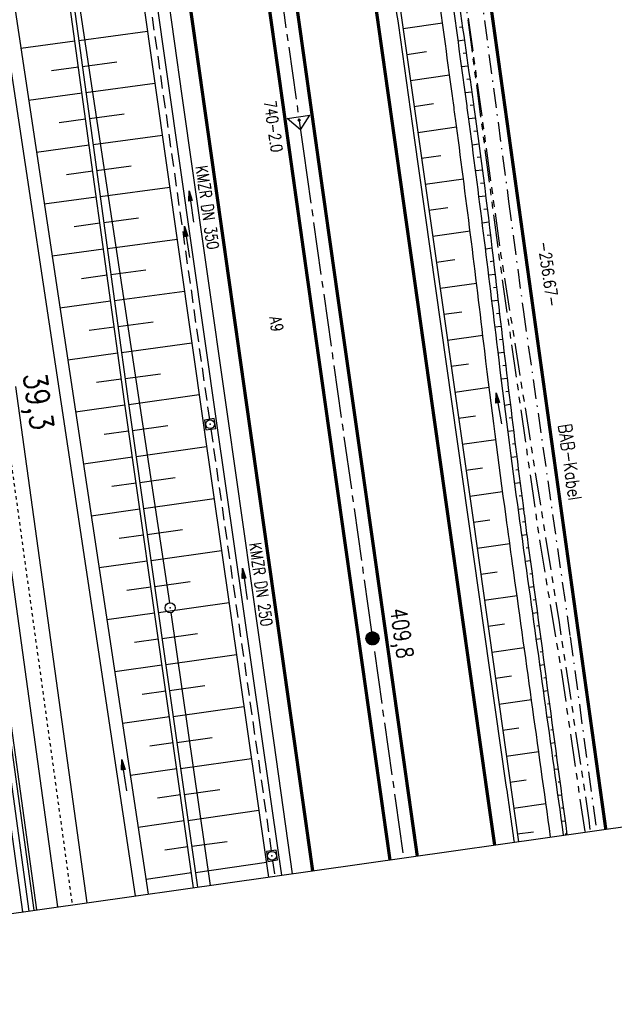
# Model space of a CAD drawing. Extents: x 446388 to 447135, y 445359 to 446567.
# Tile 9 of 80: x 446646 to 446737, y 445359 to 445509. Entities that reach past the tile are written whole.
import ezdxf
from ezdxf.enums import TextEntityAlignment as Align

# ---------------------------------------------------------------- set-up
doc = ezdxf.new("R2010")
doc.units = 0
doc.header["$LTSCALE"] = 2
doc.header["$MEASUREMENT"] = 0
for name, pattern in [('ACAD_ISO10W100W', [0.5, 0.25, -0.25]), ('ACHSE', [5.5, 4, -0.5, 0.5, -0.5]), ('AUSGEZOGEN', [0]), ('BAB-FM2', [2.6, 1.5, -0.5, 0.1, -0.5]), ('GESTRICH-X2', [1.5, 1, -0.5]), ('PHANTOMX2', [5, 2.5, -0.5, 0.5, -0.5, 0.5, -0.5])]:
    doc.linetypes.add(name, pattern=pattern)
doc.layers.get('0').update_dxf_attribs({"linetype": 'AUSGEZOGEN'})
for name, color, linetype in [('203-ABSTAND', 8, 'AUSGEZOGEN'), ('203-GRENZL-BAB', 7, 'AUSGEZOGEN'), ('203-GRENZP-BAB', 7, 'AUSGEZOGEN'), ('ACHSETOP', 250, 'ACHSE'), ('BAB_FM', 5, 'BAB-FM2'), ('BOESCHG', 250, 'AUSGEZOGEN'), ('DB-Bahnachse', 7, 'CONTINUOUS'), ('DB-Böschungen', 15, 'CONTINUOUS'), ('DB-Gleisachse', 7, 'CONTINUOUS'), ('DB-Kabelanlagen', 15, 'CONTINUOUS'), ('DB-LS-Wände', 15, 'CONTINUOUS'), ('FBRTOP', 250, 'AUSGEZOGEN'), ('HEKT_B', 250, 'CONTINUOUS'), ('KANAL', 7, 'GESTRICH-X2'), ('Lichtwellenleiter COLT', 46, 'PHANTOMX2'), ('Lichtwellenleiter GLH', 46, 'PHANTOMX2'), ('MULDE', 250, 'AUSGEZOGEN'), ('Netzknoten_PKT', 7, 'CONTINUOUS'), ('Netzknoten_PKT-NR', 7, 'CONTINUOUS'), ('Netzknoten_SIGNATUR', 7, 'CONTINUOUS'), ('PFEIL', 7, 'CONTINUOUS'), ('PFEILTOP', 200, 'AUSGEZOGEN'), ('Planeinteilung', 250, 'CONTINUOUS'), ('SCHRIFT', 7, 'AUSGEZOGEN'), ('SCHSYMBOL', 200, 'AUSGEZOGEN'), ('TEXTO', 4, 'CONTINUOUS')]:
    doc.layers.add(name, color=color, linetype=linetype)
doc.styles.add('ROMANS', font='romans.shx', dxfattribs={"width": 0.8})

# ---------------------------------------------------------------- blocks, each defined once
blk = doc.blocks.new('*X15')
at = {"color": 0}
for p, q in [((212.23, 257.39), (213.24, 258.4)), ((212.24, 257.33), (213.31, 258.4)), ((212.24, 257.47), (213.17, 258.4)), ((212.24, 257.26), (213.37, 258.39)), ((212.24, 257.55), (213.09, 258.39)), ((212.25, 257.2), (213.43, 258.38)), ((212.26, 257.63), (213, 258.37)), ((212.27, 257.14), (213.49, 258.37)), ((212.28, 257.09), (213.55, 258.35)), ((212.29, 257.73), (212.9, 258.35)), ((212.3, 257.04), (213.6, 258.33)), ((212.32, 256.99), (213.65, 258.31)), ((212.34, 257.86), (212.78, 258.29)), ((212.35, 256.94), (213.69, 258.29)), ((212.37, 256.9), (213.74, 258.26)), ((212.4, 256.85), (213.78, 258.24)), ((212.43, 256.81), (213.83, 258.21)), ((212.46, 256.77), (213.86, 258.18)), ((212.49, 256.73), (213.9, 258.14)), ((212.53, 256.7), (213.94, 258.11)), ((212.56, 256.66), (213.97, 258.07)), ((212.6, 256.63), (214.01, 258.03)), ((212.64, 256.6), (214.04, 257.99)), ((212.68, 256.57), (214.07, 257.95)), ((212.73, 256.54), (214.09, 257.91)), ((212.77, 256.52), (214.12, 257.86)), ((212.82, 256.49), (214.14, 257.82)), ((212.87, 256.47), (214.16, 257.77)), ((212.92, 256.45), (214.18, 257.72)), ((212.97, 256.44), (214.2, 257.66)), ((213.03, 256.42), (214.21, 257.6)), ((213.09, 256.41), (214.22, 257.54)), ((213.16, 256.41), (214.23, 257.48)), ((213.22, 256.4), (214.23, 257.41)), ((213.3, 256.41), (214.23, 257.34)), ((213.38, 256.41), (214.22, 257.26)), ((213.46, 256.43), (214.2, 257.17)), ((213.56, 256.46), (214.18, 257.07)), ((213.69, 256.51), (214.12, 256.95))]:
    blk.add_line(p, q, dxfattribs=at)
blk = doc.blocks.new('SRMAST2')
at = {"color": 0}
blk.add_circle((0, 0), 0.999, dxfattribs=at)
blk.add_point((0, 0), dxfattribs=at)
blk.add_blockref('*X15', (-213.23, -257.4))
blk = doc.blocks.new('20')
blk.add_lwpolyline([(-0.75, -0.75), (0.75, -0.75), (0.75, 0.75), (-0.75, 0.75)], close=True)
blk.add_circle((0, 0), 0.676)
blk.add_point((0, 0))
blk = doc.blocks.new('PFEIL2')
at = {"color": 0}
for p, q in [((0.88, 0), (-2.4, -0.01)), ((0.88, -0.27), (0.88, 0.28)), ((0.88, 0.28), (2.43, 0.01)), ((0.91, 0.27), (0.88, 0.26)), ((0.97, 0.26), (0.88, 0.25)), ((1.02, 0.25), (0.88, 0.23)), ((1.07, 0.24), (0.88, 0.21)), ((1.13, 0.23), (0.88, 0.19)), ((1.18, 0.22), (0.88, 0.17)), ((1.24, 0.21), (0.88, 0.15)), ((1.29, 0.21), (0.88, 0.14)), ((1.34, 0.2), (0.88, 0.12)), ((1.4, 0.19), (0.88, 0.1)), ((1.45, 0.18), (0.88, 0.08)), ((1.51, 0.17), (0.88, 0.06)), ((1.56, 0.16), (0.88, 0.04)), ((1.61, 0.15), (0.88, 0.02)), ((1.67, 0.14), (0.88, 0.01)), ((1.72, 0.13), (0.88, -0.01)), ((1.78, 0.12), (0.88, -0.03)), ((1.83, 0.11), (0.88, -0.05)), ((1.88, 0.1), (0.88, -0.07)), ((1.94, 0.09), (0.88, -0.09)), ((2.05, 0.08), (0.88, -0.12)), ((1.99, 0.08), (0.88, -0.11)), ((2.1, 0.07), (0.88, -0.14)), ((2.15, 0.06), (0.88, -0.16)), ((2.21, 0.05), (0.88, -0.18)), ((2.26, 0.04), (0.88, -0.2)), ((2.32, 0.03), (0.88, -0.22)), ((2.37, 0.02), (0.88, -0.23)), ((2.42, 0.01), (0.88, -0.25)), ((2.43, 0.01), (0.88, -0.27))]:
    blk.add_line(p, q, dxfattribs=at)
blk = doc.blocks.new('1135594')
blk.add_line((1135, 0), (1135, 594))
blk = doc.blocks.new('GST')
at = {"color": 0}
blk.add_circle((0, 0), 0.75, dxfattribs=at)
blk.add_point((0, 0), dxfattribs=at)
blk = doc.blocks.new('PKT')
at = {"color": 0}
blk.add_circle((0, 0), 0.15, dxfattribs=at)
blk.add_point((0, 0), dxfattribs=at)
blk = doc.blocks.new('Station_Netzknoten')
at = {"layer": 'Netzknoten_SIGNATUR'}
for p, q in [((-1.75, 0.5), (1.75, 0.5)), ((0, -1.5), (-1.75, 0.5)), ((0, -1.5), (1.75, 0.5))]:
    blk.add_line(p, q, dxfattribs=at)
blk.add_point((0, 0), dxfattribs=at)

msp = doc.modelspace()

# ---------------------------------------------------------------- linework, layer by layer
at = {"layer": '203-GRENZL-BAB', "const_width": 0.5, "flags": 128}
msp.add_lwpolyline([(446705.92, 445596.66), (446735.31, 445386.1)], dxfattribs=at)
at = {"layer": '203-GRENZL-BAB', "flags": 128}
for points in [[(446643.32, 445589.73), (446668.81, 445420.59)], [(446669.03, 445419.11), (446675, 445377.55)]]:
    msp.add_lwpolyline(points, dxfattribs=at)
at = {"layer": 'ACHSETOP'}
msp.add_lwpolyline([(446545.23, 446505.5), (446552.41, 446454.8), (446566.45, 446355.79), (446583.99, 446232.03), (446601.53, 446108.27), (446619.07, 445984.5), (446643.63, 445811.23), (446657.66, 445712.22), (446689.24, 445489.45), (446703.27, 445390.44), (446704.51, 445381.73)], dxfattribs=at)
at = {"layer": 'BAB_FM'}
msp.add_lwpolyline([(446687.51, 445712.54), (446695.05, 445663.01), (446701.07, 445623.46), (446700.69, 445614.8), (446704.34, 445599.68), (446709.3, 445564.03), (446716.13, 445514.5), (446720.5, 445481.79), (446722.76, 445464.94), (446729.88, 445415.45), (446733.89, 445385.9)], dxfattribs=at)
at = {"layer": 'BOESCHG'}
for p, q in [((446704.42, 445508.15), (446710.42, 445509.01)), ((446655, 445506.3), (446665.47, 445507.73)), ((446713.01, 445508.33), (446713.47, 445508.4)), ((446654.41, 445506.21), (446646.16, 445505.08)), ((446712.81, 445506.28), (446713.75, 445506.42)), ((446704.98, 445504.19), (446707.97, 445504.62)), ((446713.56, 445504.37), (446714.03, 445504.44)), ((446655.54, 445502.33), (446660.79, 445503.05)), ((446654.95, 445502.25), (446650.85, 445501.69)), ((446705.54, 445500.23), (446711.5, 445501.08)), ((446713.35, 445502.32), (446714.31, 445502.46)), ((446656.09, 445498.37), (446666.6, 445499.81)), ((446714.11, 445500.41), (446714.6, 445500.48)), ((446655.49, 445498.29), (446647.35, 445497.17)), ((446713.89, 445498.36), (446714.88, 445498.5)), ((446706.11, 445496.27), (446709.07, 445496.69)), ((446656.63, 445494.41), (446661.9, 445495.13)), ((446714.66, 445496.44), (446715.16, 445496.52)), ((446656.04, 445494.32), (446651.99, 445493.77)), ((446714.43, 445494.4), (446715.44, 445494.54)), ((446706.67, 445492.31), (446712.57, 445493.15)), ((446715.2, 445492.48), (446715.71, 445492.55)), ((446657.17, 445490.44), (446667.73, 445491.89)), ((446714.95, 445490.43), (446715.98, 445490.57)), ((446656.58, 445490.36), (446648.55, 445489.26)), ((446707.24, 445488.35), (446710.17, 445488.77)), ((446715.72, 445488.52), (446716.24, 445488.59)), ((446657.13, 445486.4), (446653.13, 445485.85)), ((446657.72, 445486.48), (446663, 445487.21)), ((446715.46, 445486.47), (446716.5, 445486.61)), ((446707.8, 445484.39), (446713.61, 445485.22)), ((446716.24, 445484.56), (446716.75, 445484.62)), ((446658.26, 445482.52), (446668.85, 445483.97)), ((446657.67, 445482.44), (446649.74, 445481.35)), ((446715.98, 445482.51), (446717, 445482.64)), ((446708.36, 445480.43), (446711.24, 445480.84)), ((446716.74, 445480.59), (446717.25, 445480.65)), ((446658.81, 445478.56), (446664.11, 445479.28)), ((446716.48, 445478.54), (446717.5, 445478.67)), ((446658.21, 445478.47), (446654.28, 445477.93)), ((446708.93, 445476.47), (446714.62, 445477.28)), ((446659.35, 445474.59), (446669.98, 445476.05)), ((446717.23, 445476.62), (446717.73, 445476.68)), ((446658.76, 445474.51), (446650.93, 445473.44)), ((446716.98, 445474.58), (446717.97, 445474.7)), ((446709.49, 445472.51), (446712.31, 445472.91)), ((446717.71, 445472.65), (446718.2, 445472.71)), ((446659.9, 445470.63), (446665.22, 445471.36)), ((446659.3, 445470.55), (446655.42, 445470.01)), ((446717.47, 445470.61), (446718.43, 445470.72)), ((446660.44, 445466.67), (446671.11, 445468.13)), ((446710.06, 445468.55), (446715.61, 445469.34)), ((446718.19, 445468.68), (446718.66, 445468.74)), ((446659.85, 445466.58), (446652.13, 445465.52)), ((446717.96, 445466.64), (446718.88, 445466.75)), ((446710.62, 445464.59), (446713.36, 445464.98)), ((446718.66, 445464.71), (446719.11, 445464.76)), ((446660.39, 445462.62), (446656.56, 445462.1)), ((446660.98, 445462.7), (446666.33, 445463.44)), ((446718.44, 445462.67), (446719.34, 445462.78)), ((446711.18, 445460.63), (446716.58, 445461.4)), ((446719.13, 445460.74), (446719.58, 445460.79)), ((446661.53, 445458.74), (446672.23, 445460.21)), ((446660.94, 445458.66), (446653.32, 445457.61)), ((446718.91, 445458.7), (446719.81, 445458.8)), ((446711.75, 445456.67), (446714.4, 445457.05)), ((446719.6, 445456.76), (446720.05, 445456.82)), ((446661.48, 445454.7), (446657.7, 445454.18)), ((446662.07, 445454.78), (446667.43, 445455.52)), ((446719.4, 445454.72), (446720.28, 445454.83)), ((446712.31, 445452.71), (446717.54, 445453.45)), ((446662.62, 445450.82), (446673.35, 445452.35)), ((446720.08, 445452.79), (446720.52, 445452.85)), ((446662.03, 445450.73), (446654.52, 445449.66)), ((446719.89, 445450.75), (446720.76, 445450.86)), ((446712.88, 445448.75), (446715.45, 445449.12)), ((446720.57, 445448.82), (446721.01, 445448.87)), ((446663.18, 445446.86), (446668.55, 445447.62)), ((446662.59, 445446.77), (446658.85, 445446.24)), ((446720.39, 445446.78), (446721.25, 445446.89)), ((446663.75, 445442.9), (446674.48, 445444.43)), ((446713.44, 445444.79), (446718.54, 445445.52)), ((446721.07, 445444.85), (446721.5, 445444.9)), ((446663.16, 445442.81), (446655.71, 445441.75)), ((446720.91, 445442.81), (446721.75, 445442.92)), ((446714, 445440.83), (446716.53, 445441.19)), ((446664.31, 445438.94), (446669.68, 445439.7)), ((446721.58, 445440.88), (446722, 445440.94)), ((446663.72, 445438.85), (446660.01, 445438.32)), ((446721.44, 445438.85), (446722.25, 445438.95)), ((446714.57, 445436.87), (446719.59, 445437.59)), ((446722.1, 445436.92), (446722.5, 445436.97)), ((446664.88, 445434.98), (446675.62, 445436.51)), ((446664.29, 445434.89), (446656.9, 445433.84)), ((446721.98, 445434.88), (446722.76, 445434.98)), ((446715.13, 445432.91), (446717.63, 445433.27)), ((446722.63, 445432.95), (446723.02, 445433)), ((446664.85, 445430.93), (446661.17, 445430.41)), ((446665.44, 445431.02), (446670.81, 445431.78)), ((446722.53, 445430.92), (446723.28, 445431.02)), ((446715.69, 445428.95), (446720.68, 445429.65)), ((446723.17, 445428.99), (446723.54, 445429.04)), ((446666.01, 445427.06), (446676.76, 445428.59)), ((446665.41, 445426.97), (446658.09, 445425.93)), ((446723.08, 445426.96), (446723.81, 445427.05)), ((446716.25, 445424.99), (446718.74, 445425.34)), ((446723.71, 445425.02), (446724.07, 445425.07)), ((446666.57, 445423.1), (446671.95, 445423.86)), ((446723.63, 445422.99), (446724.34, 445423.09)), ((446665.98, 445423.01), (446662.34, 445422.49)), ((446716.8, 445421.03), (446721.78, 445421.73)), ((446667.14, 445419.14), (446677.89, 445420.67)), ((446724.25, 445421.06), (446724.6, 445421.11)), ((446666.54, 445419.05), (446659.29, 445418.02)), ((446724.18, 445419.03), (446724.86, 445419.12)), ((446717.36, 445417.07), (446719.85, 445417.42)), ((446724.79, 445417.1), (446725.13, 445417.14)), ((446667.7, 445415.18), (446673.08, 445415.94)), ((446667.11, 445415.09), (446663.5, 445414.58)), ((446724.73, 445415.07), (446725.39, 445415.16)), ((446668.27, 445411.22), (446679.03, 445412.75)), ((446717.92, 445413.11), (446722.88, 445413.8)), ((446725.33, 445413.13), (446725.66, 445413.18)), ((446667.67, 445411.13), (446660.48, 445410.11)), ((446725.28, 445411.11), (446725.92, 445411.19)), ((446718.48, 445409.14), (446720.96, 445409.49)), ((446725.87, 445409.17), (446726.19, 445409.21)), ((446668.24, 445407.17), (446664.66, 445406.66)), ((446668.83, 445407.26), (446674.21, 445408.03)), ((446725.83, 445407.15), (446726.45, 445407.23)), ((446719.03, 445405.18), (446723.99, 445405.88)), ((446726.41, 445405.21), (446726.72, 445405.25)), ((446669.39, 445403.3), (446680.16, 445404.82)), ((446668.8, 445403.21), (446661.67, 445402.2)), ((446726.38, 445403.18), (446726.98, 445403.26)), ((446719.59, 445401.22), (446722.06, 445401.57)), ((446726.95, 445401.24), (446727.25, 445401.28)), ((446669.36, 445399.25), (446665.82, 445398.75)), ((446669.96, 445399.34), (446675.34, 445400.1)), ((446726.93, 445399.22), (446727.51, 445399.3)), ((446720.15, 445397.26), (446725.09, 445397.96)), ((446670.52, 445395.38), (446681.3, 445396.9)), ((446727.49, 445397.28), (446727.78, 445397.32)), ((446669.92, 445395.29), (446662.86, 445394.29)), ((446727.48, 445395.26), (446728.04, 445395.33)), ((446720.71, 445393.3), (446723.17, 445393.65)), ((446728.03, 445393.32), (446728.31, 445393.35)), ((446671.08, 445391.42), (446676.47, 445392.18)), ((446670.49, 445391.33), (446666.97, 445390.84)), ((446721.26, 445389.34), (446726.19, 445390.03)), ((446728.03, 445391.3), (446728.57, 445391.37)), ((446671.64, 445387.46), (446682.44, 445388.99)), ((446728.57, 445389.35), (446728.84, 445389.39)), ((446671.05, 445387.37), (446664.06, 445386.38)), ((446728.58, 445387.34), (446729.1, 445387.41)), ((446721.82, 445385.38), (446724.28, 445385.72)), ((446672.2, 445383.5), (446677.6, 445384.26)), ((446729.11, 445385.39), (446729.37, 445385.42)), ((446671.61, 445383.41), (446668.13, 445382.92)), ((446672.76, 445379.53), (446683.58, 445381.07)), ((446672.17, 445379.45), (446665.25, 445378.47))]:
    msp.add_line(p, q, dxfattribs=at)
msp.add_lwpolyline([(446698.14, 445600.86, -0.006143), (446700.47, 445596.38, -0.075141), (446700.6, 445595.98, -0.005155), (446702.8, 445582.15, -0.001419), (446710.13, 445531.8, -0.00005), (446715.26, 445495.81, -0.001256), (446715.46, 445494.37, -0.005925), (446718.49, 445470.18, 0.003999), (446722.84, 445434.31, 0.000973), (446723.31, 445430.74, 0.000047), (446729.39, 445385.26, 0.00275)], format="xyb", dxfattribs=at)
for points in [[(446692.01, 445595.27), (446715.14, 445432.88), (446721.99, 445384.21)], [(446645.24, 445577.63), (446649.06, 445549.6), (446657.19, 445490.37), (446662.54, 445451.36), (446669.2, 445404.66), (446673.08, 445377.28)], [(446672.49, 445377.19), (446668.61, 445404.57), (446661.95, 445451.27), (446656.59, 445490.29), (446648.46, 445549.52), (446644.65, 445577.55)]]:
    msp.add_lwpolyline(points, dxfattribs=at)
at = {"layer": 'DB-Bahnachse', "linetype": 'ACAD_ISO10W100W'}
msp.add_line((446643.89, 445447.76), (446654, 445374.57), dxfattribs=at)
at = {"layer": 'DB-Böschungen', "linetype": 'Continuous'}
msp.add_line((446636.01, 445448.75), (446646.42, 445373.5), dxfattribs=at)
at = {"layer": 'DB-Gleisachse', "linetype": 'Continuous'}
for p, q in [((446645.36, 445453.57), (446656.22, 445374.89)), ((446640.9, 445452.94), (446651.77, 445374.26))]:
    msp.add_line(p, q, dxfattribs=at)
at = {"layer": 'DB-Kabelanlagen', "linetype": 'Continuous'}
for p, q in [((446637.29, 445452.44), (446648.15, 445373.75)), ((446637.68, 445452.5), (446648.55, 445373.8))]:
    msp.add_line(p, q, dxfattribs=at)
at = {"layer": 'DB-LS-Wände', "linetype": 'Continuous'}
msp.add_line((446637.02, 445448.89), (446647.41, 445373.64), dxfattribs=at)
at = {"layer": 'FBRTOP'}
for points in [[(446576.45, 446163.73, -0.000132), (446578.34, 446150.38, -0.000157), (446579.93, 446139.19, -0.000509), (446581.89, 446125.17, 0.000658), (446583.41, 446114.32, 0.000059), (446585.17, 446101.92, 0.000061), (446586.89, 446089.83, 0.000001), (446588.96, 446075.27, 0.000001), (446590.43, 446064.91, 0.000008), (446592.18, 446052.58, -0.000007), (446593.94, 446040.25, -0.00042), (446595.41, 446029.84, 0.000308), (446597.41, 446015.66, 0.000387), (446598.7, 446006.58, -0.000225), (446600.93, 445991, -0.000119), (446601.23, 445988.83, -0.000144)], [(446691.42, 445595.19, -0.000001), (446701.12, 445526.78, -0.000001), (446706.07, 445491.84), (446720.1, 445392.83, 0.000001), (446721.34, 445384.12, 0)]]:
    msp.add_lwpolyline(points, format="xyb", dxfattribs=at)
at = {"layer": 'FBRTOP', "const_width": 0.5}
for points in [[(446559.09, 446507.47), (446566.28, 446456.77, -0.000002), (446573.29, 446407.26, 0.000001), (446580.31, 446357.76, 0.000002), (446589.08, 446295.88, -0.000002), (446597.85, 446233.99, -0.000002), (446606.62, 446172.11, 0.000003), (446615.39, 446110.23, 0.000001), (446624.16, 446048.35, -0.000002), (446632.93, 445986.47, 0), (446646.2, 445892.89, 0), (446657.49, 445813.2), (446671.52, 445714.19, 0.000002), (446687.31, 445602.8, -0.000002), (446703.1, 445491.42), (446717.13, 445392.4, 0.000001), (446718.37, 445383.7, 0)], [(446531.37, 446503.54), (446538.55, 446452.84, -0.000002), (446545.57, 446403.33, 0.000001), (446552.59, 446353.83, 0.000002), (446561.36, 446291.95, -0.000002), (446570.13, 446230.06, -0.000002), (446578.9, 446168.18, 0.000003), (446587.67, 446106.3, 0.000001), (446596.44, 446044.42, -0.000002), (446605.21, 445982.54, 0), (446618.47, 445888.96, 0), (446629.77, 445809.27), (446643.8, 445710.26, 0.000002), (446659.59, 445598.87, -0.000002), (446675.38, 445487.49), (446689.41, 445388.48, 0.000001), (446690.64, 445379.77, 0)], [(446675.46, 445601.14, -0.000029), (446678.25, 445581.62, -0.000083), (446679.22, 445574.8), (446686.23, 445525.58, -0.000461), (446689.72, 445500.85, 0.000412), (446693.21, 445476.12, 0.000274), (446696.65, 445451.98, -0.000308), (446700.09, 445427.84, -0.000041), (446704.16, 445399.13, -0.00004), (446706.58, 445382.03, -0.000068)], [(446685.67, 445499.68, 0.000084), (446690.29, 445466.91, 0.000171), (446692.59, 445450.72), (446699.7, 445400.65, -0.000015), (446702.42, 445381.44, -0.000012)]]:
    msp.add_lwpolyline(points, format="xyb", dxfattribs=at)
at = {"layer": 'FBRTOP', "const_width": 0.5, "flags": 128}
msp.add_lwpolyline([(446671.3, 445600.58), (446671.38, 445600.3), (446678.67, 445549), (446685.67, 445499.68)], dxfattribs=at)
at = {"layer": 'FBRTOP', "flags": 128}
msp.add_lwpolyline([(446658.11, 445586.53), (446660.22, 445572.01), (446663.73, 445547.37), (446667.18, 445522.9), (446670.71, 445497.89), (446674.23, 445473.26), (446677.72, 445448.66), (446681.22, 445423.94), (446684.71, 445399.27), (446687.54, 445379.33)], dxfattribs=at)
at = {"layer": 'KANAL'}
for p, q in [((446665.75, 445512.84), (446674.91, 445448.56)), ((446675.12, 445447.09), (446684.34, 445382.81)), ((446684.53, 445381.31), (446684.86, 445378.95))]:
    msp.add_line(p, q, dxfattribs=at)
at = {"layer": 'Lichtwellenleiter COLT', "flags": 128}
msp.add_lwpolyline([(446576.74, 446509.97), (446577.64, 446501.22), (446598.14, 446349.19), (446617.58, 446210.25), (446630.8, 446114.06), (446647.38, 445992.55), (446652.86, 445942.12), (446654.28, 445935.14), (446656.75, 445920.45), (446656.75, 445920.45), (446686.74, 445708.65), (446691.83, 445670.19), (446697.62, 445626.43), (446699.51, 445610.08), (446701.12, 445599.89), (446704.49, 445583.96), (446719.08, 445473.01), (446719.08, 445473.01), (446725.29, 445429.53), (446728.5, 445410.35), (446732.11, 445385.64)], dxfattribs=at)
at = {"layer": 'Lichtwellenleiter GLH', "flags": 128}
msp.add_lwpolyline([(446576.63, 446509.95), (446579.63, 446488.75), (446582.69, 446465.7), (446587.25, 446432.78), (446590.93, 446404.94), (446594.73, 446378.78), (446600.43, 446337.79), (446602.02, 446324.77), (446604.13, 446307.42), (446607.74, 446280.88), (446612.91, 446245.65), (446612.91, 446245.65), (446615.66, 446225.7), (446624.57, 446163.15), (446631.21, 446116.48), (446636.73, 446076.84), (446640.22, 446050.46), (446641.21, 446045.22), (446645.18, 446012.34), (446650.21, 445973.17), (446651.96, 445955.2), (446656.23, 445926.83), (446657.2, 445920.29), (446658.17, 445911.68), (446662.33, 445882.24), (446664.84, 445861.99), (446667.88, 445839.34), (446671.04, 445814.7), (446676.04, 445781.75), (446679.52, 445756.02), (446684.87, 445723.74), (446689.39, 445691.1), (446694.76, 445648.46), (446697.71, 445624.4), (446702.7, 445593.48), (446704.09, 445590.87), (446705.66, 445578.53), (446706.26, 445574.61), (446706.21, 445571.31), (446708.38, 445551.21), (446713.04, 445519.31), (446713.04, 445519.31), (446719.28, 445473.79), (446728.19, 445417.62), (446732.74, 445387.49), (446732.92, 445385.76)], dxfattribs=at)
at = {"layer": 'MULDE'}
for points in [[(446728.88, 445385.19, 0.000014), (446723.09, 445426.82, -0.000143), (446722.1, 445433.97, -0.004785), (446718.85, 445459.24, 0.003419), (446714.39, 445494.66, 0.00077), (446714.02, 445497.4, 0.000061), (446709.31, 445531.99, 0.002499), (446702.66, 445579.05, 0.006958), (446699.95, 445595.93, 0.04605), (446699.82, 445596.39, 0.003322), (446698.38, 445600.19, 0.003322)], [(446726.9, 445384.91, 0.000014), (446721.11, 445426.54, -0.000143), (446720.12, 445433.69, -0.004785), (446716.86, 445459, 0.003419), (446712.41, 445494.4, 0.00077), (446712.04, 445497.13, 0.000061), (446707.33, 445531.72, 0.002499), (446700.68, 445578.76, 0.006958), (446697.98, 445595.58, 0.04605), (446697.95, 445595.69, 0.003322), (446696.51, 445599.47, 0.003322)], [(446655.38, 445579.09), (446655.56, 445577.6), (446664.66, 445513.44, 0.000111), (446664.66, 445513.44), (446674.02, 445447.68), (446683.45, 445381.92), (446683.92, 445378.81)]]:
    msp.add_lwpolyline(points, format="xyb", dxfattribs=at)
for points in [[(446632.76, 445584.79), (446633.61, 445574.92), (446663.61, 445375.94)], [(446634.75, 445584.96), (446635.6, 445575.16), (446665.59, 445376.22)], [(446657.37, 445579.33), (446657.54, 445577.86), (446666.64, 445513.72), (446676, 445447.97), (446685.43, 445382.21), (446685.9, 445379.09)]]:
    msp.add_lwpolyline(points, dxfattribs=at)

# ---------------------------------------------------------------- block references
at = {"layer": '203-GRENZP-BAB', "rotation": 278.0670990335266}
msp.add_blockref('GST', (446668.92, 445419.85), dxfattribs=at)
at = {"layer": 'HEKT_B'}
msp.add_blockref('SRMAST2', (446699.76, 445415.19), dxfattribs=at)
at = {"layer": 'Netzknoten_PKT'}
msp.add_blockref('PKT', (446688.57, 445494.17), dxfattribs=at)
at = {"layer": 'Netzknoten_SIGNATUR', "rotation": 8.200787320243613}
msp.add_blockref('Station_Netzknoten', (446688.57, 445494.17), dxfattribs=at)
at = {"layer": 'PFEIL'}
for p, rotation in [((446672.15, 445481.01), 98.09740000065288), ((446680.32, 445423.48), 98.16290000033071)]:
    msp.add_blockref('PFEIL2', p, dxfattribs=dict(at, rotation=rotation))
at = {"layer": 'PFEILTOP'}
for p, rotation in [((446671.49, 445475.6), 99.16457233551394), ((446719, 445450.24), 99.75477199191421), ((446661.91, 445394.32), 98.22089449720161)]:
    msp.add_blockref('PFEIL2', p, dxfattribs=dict(at, rotation=rotation))
at = {"layer": 'Planeinteilung', "linetype": 'Continuous', "rotation": 278.0670474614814}
msp.add_blockref('1135594', (446387.84, 446483.19), dxfattribs=at)
at = {"layer": 'SCHSYMBOL', "rotation": 278.0671}
for p in [(446675.01, 445447.83), (446684.44, 445382.06)]:
    msp.add_blockref('20', p, dxfattribs=at)

# ---------------------------------------------------------------- texts
at = {"layer": '203-ABSTAND', "insert": (446726.56, 445470.71), "char_height": 1.8, "attachment_point": 5, "rotation": 277.9454, "style": 'ROMANS'}
msp.add_mtext('-256.67-', dxfattribs=at)
at = {"layer": 'BAB_FM', "style": 'ROMANS', "width": 0.8}
msp.add_text('BAB-Kabel', height=2, rotation=277.7427, dxfattribs=at).set_placement((446728.07, 445447.72))
at = {"layer": 'DB-Bahnachse', "linetype": 'Continuous', "style": 'ROMANS', "oblique": 360, "width": 0.8334}
msp.add_text('39,3', height=3.5, rotation=278.0112, dxfattribs=at).set_placement((446646.52, 445455.41))
at = {"layer": 'HEKT_B', "style": 'ROMANS', "width": 0.8}
msp.add_text('409,8', height=2.5, rotation=278.0671, dxfattribs=at).set_placement((446702.47, 445419.62))
at = {"layer": 'Netzknoten_PKT-NR', "style": 'ROMANS', "width": 0.75}
msp.add_text('740-2.0', height=1.8, rotation=278.0845, dxfattribs=at).set_placement((446684.32, 445489.19), align=Align.RIGHT)
at = {"layer": 'SCHRIFT', "style": 'ROMANS', "width": 0.8}
msp.add_text('A9', height=1.8, rotation=278.9917, dxfattribs=at).set_placement((446684.05, 445464.11))
at = {"layer": 'TEXTO', "style": 'ROMANS', "width": 0.75}
for s, rotation, p in [('KMZR DN 350', 278.0974, (446673.71, 445480.73)), ('KMZR DN 250', 278.1629, (446681.88, 445423.28))]:
    msp.add_text(s, height=1.8, rotation=rotation, dxfattribs=at).set_placement(p, align=Align.CENTER)

doc.saveas('drawing.dxf')
